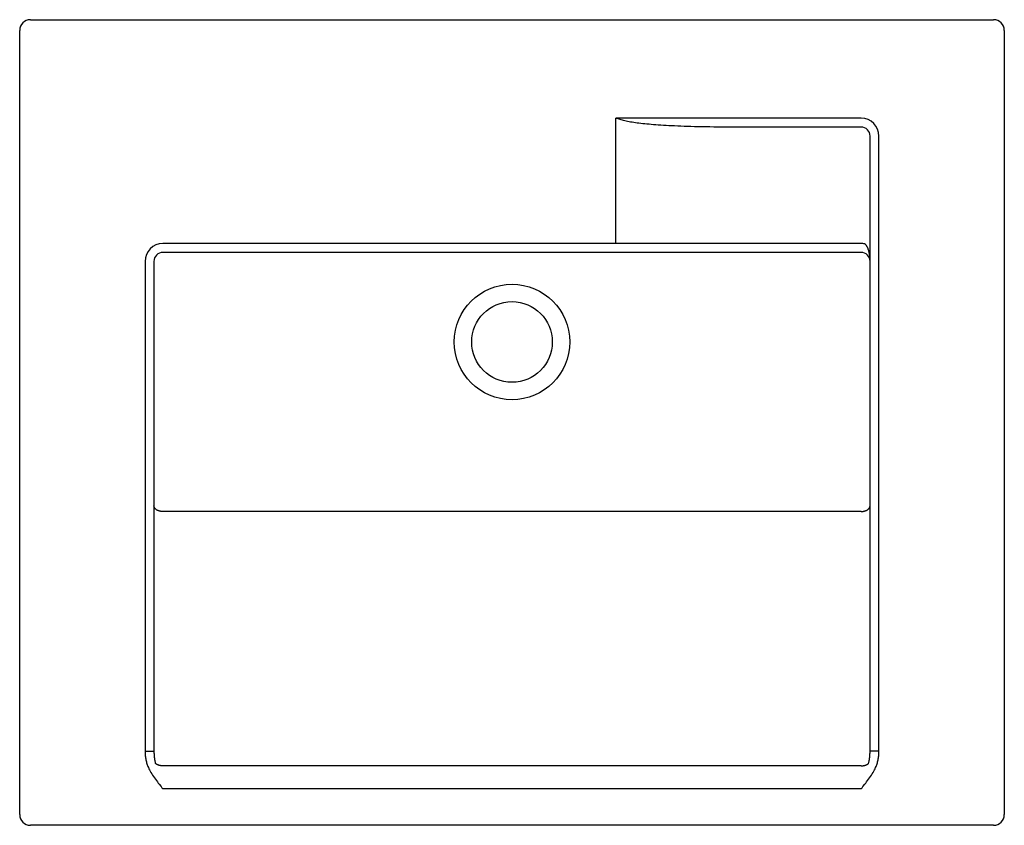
# Model space of a CAD drawing. Header units: millimetres. Extents: x 4041.749 to 4042.299, y 2165.369 to 2165.819.
import ezdxf

# ---------------------------------------------------------------- set-up
doc = ezdxf.new("R2010")
doc.units = ezdxf.units.MM
doc.layers.add('SANINDUSA', color=3, linetype='Continuous')

msp = doc.modelspace()

# ---------------------------------------------------------------- linework, layer by layer
at = {"layer": 'SANINDUSA'}
for p, q in [((4041.755044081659, 2165.81904000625), (4042.293044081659, 2165.81904000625)), ((4041.749044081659, 2165.37504000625), (4041.749044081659, 2165.81304000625)), ((4042.299044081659, 2165.81304000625), (4042.299044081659, 2165.37504000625)), ((4042.084491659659, 2165.76329115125), (4042.082052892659, 2165.76404000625)), ((4042.082052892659, 2165.69404000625), (4042.082052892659, 2165.76404000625)), ((4042.219044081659, 2165.76404000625), (4042.082052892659, 2165.76404000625)), ((4042.086414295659, 2165.76270714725), (4042.084491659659, 2165.76329115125)), ((4042.219044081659, 2165.75904000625), (4042.144243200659, 2165.75904000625)), ((4042.224044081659, 2165.41047075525), (4042.224044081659, 2165.75404000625)), ((4042.229044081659, 2165.41047075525), (4042.229044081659, 2165.75404000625)), ((4042.219044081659, 2165.69404000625), (4041.829044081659, 2165.69404000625)), ((4042.219044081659, 2165.68904000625), (4041.829044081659, 2165.68904000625)), ((4041.819044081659, 2165.68404000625), (4041.819044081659, 2165.41047075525)), ((4041.824044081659, 2165.68404000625), (4041.824044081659, 2165.41047075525)), ((4042.219044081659, 2165.54431647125), (4041.829044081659, 2165.54431647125)), ((4041.819044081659, 2165.41047075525), (4041.824044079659, 2165.41047075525)), ((4042.229044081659, 2165.41047075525), (4042.224044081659, 2165.41047075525)), ((4042.219044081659, 2165.40222319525), (4041.829044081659, 2165.40222319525)), ((4042.219044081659, 2165.38941950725), (4041.829044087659, 2165.38941950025)), ((4042.293044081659, 2165.36904000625), (4041.755044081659, 2165.36904000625))]:
    msp.add_line(p, q, dxfattribs=at)
for points in [[(4042.144243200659, 2165.75904000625, 0), (4042.141686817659, 2165.75904452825, 0), (4042.139207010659, 2165.759057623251, 0), (4042.136803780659, 2165.75907858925, 0), (4042.134479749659, 2165.75910666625, 0), (4042.132232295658, 2165.75914121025, 0), (4042.130053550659, 2165.75918184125, 0), (4042.127943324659, 2165.75922806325, 0), (4042.125901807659, 2165.75927934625, 0), (4042.123921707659, 2165.75933551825, 0), (4042.122002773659, 2165.75939620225, 0), (4042.120145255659, 2165.75946099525, 0), (4042.118342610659, 2165.75952986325, 0), (4042.116594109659, 2165.75960254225, 0), (4042.114900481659, 2165.75967870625, 0), (4042.113257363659, 2165.75975836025, 0), (4042.111664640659, 2165.75984127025, 0), (4042.110122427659, 2165.75992719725, 0), (4042.108626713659, 2165.76001623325, 0), (4042.107177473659, 2165.76010818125, 0), (4042.105774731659, 2165.76020286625, 0), (4042.104414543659, 2165.76030050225, 0), (4042.103096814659, 2165.76040092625, 0), (4042.101821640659, 2165.76050401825, 0), (4042.100585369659, 2165.76061015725, 0), (4042.099387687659, 2165.76071921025, 0), (4042.098228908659, 2165.76083111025, 0), (4042.097106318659, 2165.76094642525, 0), (4042.096019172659, 2165.76106506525, 0), (4042.094968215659, 2165.76118699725, 0), (4042.093952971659, 2165.761312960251, 0), (4042.092973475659, 2165.76144267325, 0), (4042.092029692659, 2165.76157634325, 0), (4042.091121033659, 2165.76171556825, 0), (4042.090246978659, 2165.76185967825, 0), (4042.089408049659, 2165.762009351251, 0), (4042.088605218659, 2165.76216843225, 0), (4042.087838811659, 2165.76233834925, 0), (4042.087108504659, 2165.76251791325, 0), (4042.086414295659, 2165.76270714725, 0)], [(4042.224044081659, 2165.684040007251, 0), (4042.224039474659, 2165.68453691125, 0), (4042.224026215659, 2165.68501596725, 0), (4042.224005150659, 2165.68547717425, 0), (4042.223977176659, 2165.68592014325, 0), (4042.223943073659, 2165.686345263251, 0), (4042.223903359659, 2165.68675370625, 0), (4042.223858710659, 2165.68714500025, 0), (4042.223809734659, 2165.68751961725, 0), (4042.223756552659, 2165.68788013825, 0), (4042.223699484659, 2165.688227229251, 0), (4042.223639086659, 2165.68856022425, 0), (4042.223575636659, 2165.68887971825, 0), (4042.223509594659, 2165.689185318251, 0), (4042.223441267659, 2165.68947741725, 0), (4042.223370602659, 2165.689757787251, 0), (4042.223297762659, 2165.69002685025, 0), (4042.223223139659, 2165.69028418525, 0), (4042.223146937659, 2165.69053029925, 0), (4042.223069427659, 2165.69076507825, 0), (4042.222990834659, 2165.69098863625, 0), (4042.222911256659, 2165.691201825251, 0), (4042.222830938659, 2165.69140455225, 0), (4042.222750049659, 2165.69159690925, 0), (4042.222668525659, 2165.69178002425, 0), (4042.222586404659, 2165.69195414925, 0), (4042.222503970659, 2165.692119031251, 0), (4042.222421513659, 2165.69227503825, 0), (4042.222339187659, 2165.692422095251, 0), (4042.222257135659, 2165.69256027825, 0), (4042.222175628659, 2165.69269017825, 0), (4042.222094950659, 2165.69281157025, 0), (4042.222015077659, 2165.69292467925, 0), (4042.221935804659, 2165.693030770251, 0), (4042.221857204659, 2165.69312994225, 0), (4042.221779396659, 2165.69322209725, 0), (4042.221702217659, 2165.693308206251, 0), (4042.221625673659, 2165.69338837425, 0), (4042.221549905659, 2165.69346249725, 0), (4042.221474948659, 2165.69353123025, 0), (4042.221400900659, 2165.69359456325, 0), (4042.221327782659, 2165.693652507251, 0), (4042.221255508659, 2165.69370575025, 0), (4042.221184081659, 2165.69375452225, 0), (4042.221113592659, 2165.69379859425, 0), (4042.221044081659, 2165.69383796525, 0)], [(4041.829044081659, 2165.54431647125, 0), (4041.828825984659, 2165.54431951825, 0), (4041.828608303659, 2165.54432865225, 0), (4041.828391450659, 2165.54434385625, 0), (4041.828175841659, 2165.54436510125, 0), (4041.827961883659, 2165.54439234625, 0), (4041.827749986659, 2165.54442554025, 0), (4041.827540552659, 2165.54446462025, 0), (4041.827333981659, 2165.54450951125, 0), (4041.827130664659, 2165.54456012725, 0), (4041.826930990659, 2165.54461637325, 0), (4041.826735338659, 2165.54467814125, 0), (4041.826544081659, 2165.54474531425, 0), (4041.826357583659, 2165.54481776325, 0), (4041.826176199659, 2165.54489535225, 0), (4041.826000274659, 2165.54497793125, 0), (4041.825830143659, 2165.54506534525, 0), (4041.825666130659, 2165.54515742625, 0), (4041.825508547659, 2165.54525400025, 0), (4041.825357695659, 2165.54535488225, 0), (4041.825213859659, 2165.54545988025, 0), (4041.825077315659, 2165.54556879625, 0), (4041.824948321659, 2165.54568142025, 0), (4041.824827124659, 2165.54579753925, 0), (4041.824713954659, 2165.54591693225, 0), (4041.824609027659, 2165.54603937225, 0), (4041.824512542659, 2165.54616462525, 0), (4041.824424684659, 2165.54629245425, 0), (4041.824345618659, 2165.54642261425, 0), (4041.824275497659, 2165.54655485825, 0), (4041.824214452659, 2165.54668893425, 0), (4041.824162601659, 2165.54682458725, 0), (4041.824120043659, 2165.54696155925, 0), (4041.824086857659, 2165.54709958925, 0), (4041.824063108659, 2165.54723841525, 0), (4041.824048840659, 2165.54737777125, 0), (4041.824044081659, 2165.54751739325, 0)], [(4042.219044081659, 2165.54431647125, 0), (4042.219262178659, 2165.54431951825, 0), (4042.219479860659, 2165.54432865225, 0), (4042.219696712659, 2165.54434385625, 0), (4042.219912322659, 2165.54436510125, 0), (4042.220126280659, 2165.54439234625, 0), (4042.220338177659, 2165.54442554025, 0), (4042.220547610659, 2165.54446462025, 0), (4042.220754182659, 2165.54450951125, 0), (4042.220957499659, 2165.54456012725, 0), (4042.221157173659, 2165.54461637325, 0), (4042.221352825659, 2165.54467814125, 0), (4042.221544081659, 2165.54474531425, 0), (4042.221730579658, 2165.54481776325, 0), (4042.221911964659, 2165.54489535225, 0), (4042.222087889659, 2165.54497793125, 0), (4042.222258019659, 2165.54506534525, 0), (4042.222422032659, 2165.54515742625, 0), (4042.222579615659, 2165.54525400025, 0), (4042.222730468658, 2165.54535488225, 0), (4042.222874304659, 2165.54545988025, 0), (4042.223010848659, 2165.54556879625, 0), (4042.223139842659, 2165.54568142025, 0), (4042.223261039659, 2165.54579753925, 0), (4042.223374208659, 2165.54591693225, 0), (4042.223479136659, 2165.54603937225, 0), (4042.223575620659, 2165.54616462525, 0), (4042.223663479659, 2165.54629245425, 0), (4042.223742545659, 2165.54642261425, 0), (4042.223812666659, 2165.54655485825, 0), (4042.223873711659, 2165.54668893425, 0), (4042.223925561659, 2165.54682458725, 0), (4042.223968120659, 2165.54696155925, 0), (4042.224001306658, 2165.54709958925, 0), (4042.224025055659, 2165.54723841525, 0), (4042.224039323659, 2165.54737777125, 0), (4042.224044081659, 2165.54751739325, 0)], [(4041.819044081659, 2165.41047075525, 0), (4041.819053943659, 2165.40981988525, 0), (4041.819079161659, 2165.40918059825, 0), (4041.819119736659, 2165.40855289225, 0), (4041.819176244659, 2165.40793673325, 0), (4041.819248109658, 2165.40733215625, 0), (4041.819333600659, 2165.40673926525, 0), (4041.819432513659, 2165.40615818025, 0), (4041.819545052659, 2165.40558878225, 0), (4041.819670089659, 2165.40503081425, 0), (4041.819807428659, 2165.40448430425, 0), (4041.819957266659, 2165.40394922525, 0), (4041.820119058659, 2165.40342524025, 0), (4041.820292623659, 2165.40291223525, 0), (4041.820478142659, 2165.40241032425, 0), (4041.820675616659, 2165.40191950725, 0)], [(4041.824044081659, 2165.41047075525, 0), (4041.824048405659, 2165.40995348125, 0), (4041.824061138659, 2165.40944506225, 0), (4041.824081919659, 2165.40894570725, 0), (4041.824110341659, 2165.40845575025, 0), (4041.824146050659, 2165.40797521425, 0), (4041.824188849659, 2165.40750382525, 0), (4041.824238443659, 2165.40704180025, 0), (4041.824294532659, 2165.40658921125, 0), (4041.824357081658, 2165.40614557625, 0), (4041.824425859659, 2165.40571105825, 0), (4041.824500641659, 2165.40528575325, 0), (4041.824581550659, 2165.40486910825, 0), (4041.824668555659, 2165.40446103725, 0), (4041.824761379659, 2165.40406189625, 0), (4041.824859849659, 2165.40367181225, 0)], [(4042.223228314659, 2165.40367181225, 0), (4042.223326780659, 2165.40406188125, 0), (4042.223419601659, 2165.40446100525, 0), (4042.223506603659, 2165.40486906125, 0), (4042.223587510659, 2165.40528569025, 0), (4042.223662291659, 2165.40571097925, 0), (4042.223731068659, 2165.40614548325, 0), (4042.223793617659, 2165.40658910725, 0), (4042.223849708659, 2165.40704168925, 0), (4042.223899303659, 2165.40750371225, 0), (4042.223942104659, 2165.40797510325, 0), (4042.223977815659, 2165.40845564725, 0), (4042.224006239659, 2165.40894562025, 0), (4042.224027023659, 2165.40944499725, 0), (4042.224039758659, 2165.40995344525, 0), (4042.224044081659, 2165.41047075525, 0)], [(4042.227412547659, 2165.40191950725, 0), (4042.227610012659, 2165.40241030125, 0), (4042.227795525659, 2165.40291219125, 0), (4042.227969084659, 2165.40342517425, 0), (4042.228130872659, 2165.40394913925, 0), (4042.228280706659, 2165.40448419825, 0), (4042.228418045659, 2165.40503069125, 0), (4042.228543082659, 2165.40558864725, 0), (4042.228655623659, 2165.40615803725, 0), (4042.228754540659, 2165.40673912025, 0), (4042.228840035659, 2165.40733201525, 0), (4042.228911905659, 2165.40793660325, 0), (4042.228968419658, 2165.40855278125, 0), (4042.229008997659, 2165.40918051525, 0), (4042.229034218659, 2165.40981984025, 0), (4042.229044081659, 2165.41047075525, 0)], [(4041.820675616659, 2165.40191950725, 0), (4041.820952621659, 2165.40127827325, 0), (4041.821260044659, 2165.40062047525, 0), (4041.821597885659, 2165.39994611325, 0), (4041.821965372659, 2165.39925518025, 0), (4041.822363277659, 2165.39854768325, 0), (4041.822793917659, 2165.39782364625, 0), (4041.823263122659, 2165.39707650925, 0), (4041.823765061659, 2165.39631283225, 0), (4041.824284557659, 2165.39555231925, 0), (4041.824825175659, 2165.39479352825, 0), (4041.825383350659, 2165.39403790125, 0), (4041.825933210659, 2165.39330946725, 0), (4041.826464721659, 2165.39262136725, 0), (4041.826987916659, 2165.39196046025, 0), (4041.828023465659, 2165.39066893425, 0)], [(4041.829044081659, 2165.40222319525, 0), (4041.828837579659, 2165.40222592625, 0), (4041.828631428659, 2165.40223411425, 0), (4041.828425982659, 2165.40224774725, 0), (4041.828221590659, 2165.40226680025, 0), (4041.828018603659, 2165.40229124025, 0), (4041.827817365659, 2165.40232102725, 0), (4041.827618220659, 2165.40235610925, 0), (4041.827421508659, 2165.40239642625, 0), (4041.827227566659, 2165.40244191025, 0), (4041.827036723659, 2165.40249248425, 0), (4041.826849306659, 2165.40254805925, 0), (4041.826665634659, 2165.40260854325, 0), (4041.826486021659, 2165.40267383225, 0), (4041.826310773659, 2165.40274381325, 0), (4041.826140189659, 2165.40281836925, 0), (4041.825974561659, 2165.40289737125, 0), (4041.825814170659, 2165.40298068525, 0), (4041.825659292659, 2165.40306816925, 0), (4041.825510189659, 2165.40315967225, 0), (4041.825367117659, 2165.40325504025, 0), (4041.825230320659, 2165.40335411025, 0), (4041.825100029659, 2165.40345671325, 0), (4041.824976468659, 2165.40356267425, 0), (4041.824859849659, 2165.40367181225, 0)], [(4042.219044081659, 2165.40222319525, 0), (4042.219250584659, 2165.40222592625, 0), (4042.219456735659, 2165.40223411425, 0), (4042.219662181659, 2165.40224774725, 0), (4042.219866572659, 2165.40226680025, 0), (4042.220069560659, 2165.40229124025, 0), (4042.220270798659, 2165.40232102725, 0), (4042.220469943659, 2165.40235610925, 0), (4042.220666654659, 2165.40239642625, 0), (4042.220860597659, 2165.40244191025, 0), (4042.221051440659, 2165.40249248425, 0), (4042.221238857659, 2165.40254805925, 0), (4042.221422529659, 2165.40260854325, 0), (4042.221602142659, 2165.40267383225, 0), (4042.221777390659, 2165.40274381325, 0), (4042.221947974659, 2165.40281836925, 0), (4042.222113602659, 2165.40289737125, 0), (4042.222273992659, 2165.40298068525, 0), (4042.222428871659, 2165.40306816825, 0), (4042.222577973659, 2165.40315967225, 0), (4042.222721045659, 2165.40325504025, 0), (4042.222857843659, 2165.40335411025, 0), (4042.222988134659, 2165.40345671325, 0), (4042.223111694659, 2165.40356267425, 0), (4042.223228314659, 2165.40367181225, 0)], [(4042.221100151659, 2165.39196033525, 0), (4042.221623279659, 2165.39262115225, 0), (4042.222154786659, 2165.39330925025, 0), (4042.222704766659, 2165.39403784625, 0), (4042.223263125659, 2165.39479372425, 0), (4042.223803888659, 2165.39555272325, 0), (4042.224323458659, 2165.39631336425, 0), (4042.224825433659, 2165.39707712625, 0), (4042.225294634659, 2165.39782428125, 0), (4042.225725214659, 2165.39854823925, 0), (4042.226123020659, 2165.39925559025, 0), (4042.226490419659, 2165.39994638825, 0), (4042.226828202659, 2165.40062064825, 0), (4042.227135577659, 2165.40127835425, 0), (4042.227412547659, 2165.40191950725, 0)], [(4041.828023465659, 2165.39066893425, 0), (4041.828535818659, 2165.39003831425, 0), (4041.829044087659, 2165.38941950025, 0)], [(4042.219044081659, 2165.38941950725, 0), (4042.219552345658, 2165.39003831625, 0), (4042.220064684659, 2165.39066891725, 0), (4042.221100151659, 2165.39196033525, 0)]]:
    msp.add_polyline3d(points, dxfattribs=at)
for radius in [0.03226086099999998, 0.0225]:
    msp.add_circle((4042.024044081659, 2165.63904000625), radius, dxfattribs=at)
for centre, radius, start, end in [((4041.755044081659, 2165.81304000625), 0.006, 90, 180), ((4042.293044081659, 2165.81304000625), 0.006, 0, 90), ((4042.219044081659, 2165.75404000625), 0.009999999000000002, 0, 90), ((4042.219044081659, 2165.75404000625), 0.005000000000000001, 0, 90), ((4041.829044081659, 2165.68404000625), 0.00999999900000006, 90, 180), ((4042.219044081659, 2165.68404000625), 0.01, 78.46303538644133, 90), ((4041.829044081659, 2165.68404000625), 0.005000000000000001, 90, 180), ((4042.219044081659, 2165.68404000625), 0.005000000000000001, 0, 90), ((4041.755044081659, 2165.37504000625), 0.006, 180, 270), ((4042.293044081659, 2165.37504000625), 0.006, 270, 0)]:
    msp.add_arc(centre, radius, start, end, dxfattribs=at)

doc.saveas('drawing.dxf')
